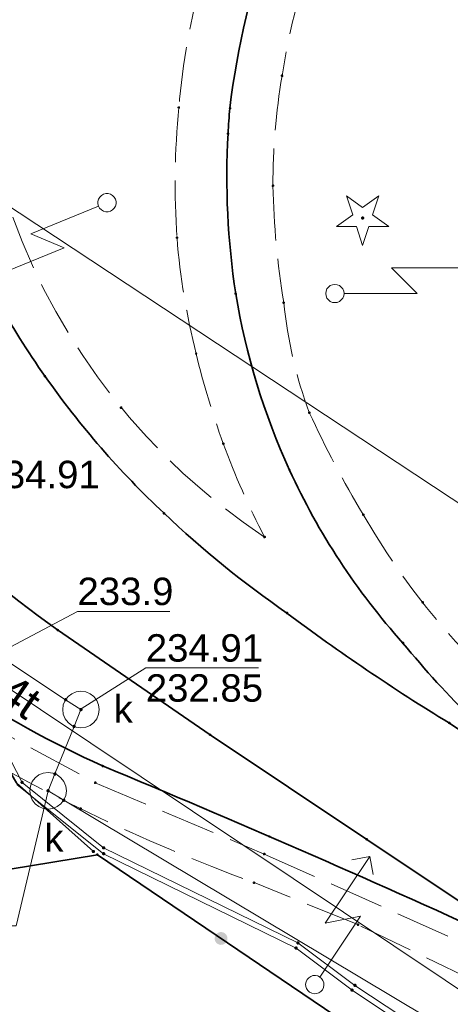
# Model space of a CAD drawing. Header units: metres. Extents: x 6603648 to 6604252, y 5739748 to 5740166.
# Tile 13 of 114: x 6603733 to 6603745, y 5739905 to 5739932. Entities that reach past the tile are written whole.
import ezdxf
from ezdxf.enums import TextEntityAlignment as Align

# ---------------------------------------------------------------- set-up
doc = ezdxf.new("R2010")
doc.units = ezdxf.units.M
doc.linetypes.add('PRZER3-1', pattern=[2, 1.5, -0.5])
doc.layers.get('0').update_dxf_attribs({"linetype": 'CONTINUOUS'})
for name, color, linetype, lineweight, true_color in [('GSLKOG', 7, 'CONTINUOUS', 35, 0x0a0909), ('GSLKOU', 7, 'CONTINUOUS', 18, 0x0a0909), ('GSLTTR', 7, 'CONTINUOUS', 35, 0x0a0909), ('GSPPRB', 7, 'CONTINUOUS', 18, 0x0a0909), ('GSPRDI', 7, 'CONTINUOUS', 18, 0x008000), ('GSSKPL', 7, 'CONTINUOUS', 18, 0x0a0909), ('GULEOR', 1, 'CONTINUOUS', 35, 0xff0000), ('GULESN', 1, 'CONTINUOUS', 18, 0xff0000), ('GULKDP', 7, 'CONTINUOUS', 18, 0x803300), ('GULTPR', 7, 'CONTINUOUS', 18, 0xff9100), ('GULTPR_O', 7, 'CONTINUOUS', 18, 0xff9100), ('GUPISL', 7, 'CONTINUOUS', 18, 0x0a0909), ('GUPKSD', 7, 'CONTINUOUS', 18, 0x803300), ('GUPKSD_O', 7, 'CONTINUOUS', 18, 0x803300)]:
    doc.layers.add(name, color=color, linetype=linetype, lineweight=lineweight, true_color=true_color)
for name, color, linetype, true_color in [('GUPESH', 1, 'CONTINUOUS', 0xff0000), ('GUPESH_O', 1, 'CONTINUOUS', 0xff0000), ('GUPKSH', 7, 'CONTINUOUS', 0x803300), ('GUPKSH_O', 7, 'CONTINUOUS', 0x803300)]:
    doc.layers.add(name, color=color, linetype=linetype, true_color=true_color)
doc.styles.add('Arial', font='arial.ttf')

# ---------------------------------------------------------------- blocks, each defined once
blk = doc.blocks.new('GSPPRB0')
at = {"color": 0, "lineweight": 18}
blk.add_lwpolyline([(-0.007955, 0.0225), (0.007955, 0.0225), (0.0225, 0.007955), (0.0225, -0.007955), (0.007955, -0.0225), (-0.007955, -0.0225), (-0.0225, -0.007955), (-0.0225, 0.007955)], close=True, dxfattribs=at)
blk = doc.blocks.new('GUPISL1_5')
at = {"color": 0}
for points in [[(3.396745, 1.05234), (3.75, 0.7), (3.396745, 0.34766)], [(0.25, 0), (2.25, 0), (1.55, 0.7), (3.75, 0.7)]]:
    blk.add_lwpolyline(points, dxfattribs=at)
blk.add_lwpolyline([(0.25, 0), (0.241481, -0.064705), (0.216506, -0.125), (0.176777, -0.176777), (0.125, -0.216506), (0.064705, -0.241481), (0, -0.25), (-0.064705, -0.241481), (-0.125, -0.216506), (-0.176777, -0.176777), (-0.216506, -0.125), (-0.241481, -0.064705), (-0.25, 0), (-0.241481, 0.064705), (-0.216506, 0.125), (-0.176777, 0.176777), (-0.125, 0.216506), (-0.064705, 0.241481), (0, 0.25), (0.064705, 0.241481), (0.125, 0.216506), (0.176777, 0.176777), (0.216506, 0.125), (0.241481, 0.064705)], close=True, dxfattribs=at)
blk = doc.blocks.new('GSPRDI1')
blk.add_hatch(color=0).paths.add_polyline_path([(-0.045, 0), (-0.042798, -0.013906), (-0.036406, -0.02645), (-0.02645, -0.036406), (-0.013906, -0.042798), (0, -0.045), (0.013906, -0.042798), (0.02645, -0.036406), (0.036406, -0.02645), (0.042798, -0.013906), (0.045, 0), (0.042798, 0.013906), (0.036406, 0.02645), (0.02645, 0.036406), (0.013906, 0.042798), (0, 0.045), (-0.013906, 0.042798), (-0.02645, 0.036406), (-0.036406, 0.02645), (-0.042798, 0.013906)])
at = {"color": 0}
blk.add_lwpolyline([(0.088531, -0.272471), (-0.231778, -0.713338), (-0.231778, -0.168396), (-0.750048, 0), (-0.231778, 0.168396), (-0.231778, 0.713338), (0.088531, 0.272471), (0.606801, 0.440867), (0.286493, 0), (0.606801, -0.440867)], close=True, dxfattribs=at)
blk = doc.blocks.new('GUPESH1')
blk.add_hatch(color=0).paths.add_polyline_path([(0, 0.045), (-0.011647, 0.043467), (-0.0225, 0.038971), (-0.03182, 0.03182), (-0.038971, 0.0225), (-0.043467, 0.011647), (-0.045, 0), (-0.043467, -0.011647), (-0.038971, -0.0225), (-0.03182, -0.03182), (-0.0225, -0.038971), (-0.011647, -0.043467), (0, -0.045), (0.011647, -0.043467), (0.0225, -0.038971), (0.03182, -0.03182), (0.038971, -0.0225), (0.043467, -0.011647), (0.045, 0), (0.043467, 0.011647), (0.038971, 0.0225), (0.03182, 0.03182), (0.0225, 0.038971), (0.011647, 0.043467)])
blk = doc.blocks.new('GUPKSD1_1')
at = {"color": 0}
blk.add_lwpolyline([(0.5, 0), (0.482963, -0.12941), (0.433013, -0.25), (0.353553, -0.353553), (0.25, -0.433013), (0.12941, -0.482963), (0, -0.5), (-0.12941, -0.482963), (-0.25, -0.433013), (-0.353553, -0.353553), (-0.433013, -0.25), (-0.482963, -0.12941), (-0.5, 0), (-0.482963, 0.12941), (-0.433013, 0.25), (-0.353553, 0.353553), (-0.25, 0.433013), (-0.12941, 0.482963), (0, 0.5), (0.12941, 0.482963), (0.25, 0.433013), (0.353553, 0.353553), (0.433013, 0.25), (0.482963, 0.12941)], close=True, dxfattribs=at)
blk = doc.blocks.new('GUPKSH1')
blk.add_hatch(color=0).paths.add_polyline_path([(0, 0.045), (-0.011647, 0.043467), (-0.0225, 0.038971), (-0.03182, 0.03182), (-0.038971, 0.0225), (-0.043467, 0.011647), (-0.045, 0), (-0.043467, -0.011647), (-0.038971, -0.0225), (-0.03182, -0.03182), (-0.0225, -0.038971), (-0.011647, -0.043467), (0, -0.045), (0.011647, -0.043467), (0.0225, -0.038971), (0.03182, -0.03182), (0.038971, -0.0225), (0.043467, -0.011647), (0.045, 0), (0.043467, 0.011647), (0.038971, 0.0225), (0.03182, 0.03182), (0.0225, 0.038971), (0.011647, 0.043467)])
blk = doc.blocks.new('GSLKOG2')
blk.add_hatch(color=0).paths.add_polyline_path([(0, 0.175), (-0.045293, 0.169037), (-0.0875, 0.151554), (-0.123744, 0.123744), (-0.151554, 0.0875), (-0.169037, 0.045293), (-0.175, 0), (-0.169037, -0.045293), (-0.151554, -0.0875), (-0.123744, -0.123744), (-0.0875, -0.151554), (-0.045293, -0.169037), (0, -0.175), (0.045293, -0.169037), (0.0875, -0.151554), (0.123744, -0.123744), (0.151554, -0.0875), (0.169037, -0.045293), (0.175, 0), (0.169037, 0.045293), (0.151554, 0.0875), (0.123744, 0.123744), (0.0875, 0.151554), (0.045293, 0.169037)])

msp = doc.modelspace()

# ---------------------------------------------------------------- linework, layer by layer
at = {"layer": 'GSLKOG', "color": 18, "linetype": 'Continuous', "lineweight": 35, "true_color": 0x0a0909}
msp.add_lwpolyline([(6603760.94, 5739892.26), (6603735.55, 5739909.45), (6603725.94, 5739907.87)], dxfattribs=at)
at = {"layer": 'GSLKOU', "color": 18, "linetype": 'PRZER3-1', "lineweight": 18, "true_color": 0x0a0909}
for points in [[(6603737.774, 5739929.882, -0.046717), (6603738.422, 5739933.486)], [(6603741.185, 5739933.351, 0.032698), (6603740.597, 5739930.749)], [(6603740.597, 5739930.749, 0.042354), (6603740.347, 5739927.743)], [(6603737.725, 5739926.321, -0.040517), (6603737.774, 5739929.882)], [(6603740.347, 5739927.743, 0.034947), (6603740.641, 5739924.549)], [(6603733.233, 5739926.881, 0.160439), (6603740.12, 5739918.137)], [(6603738.249, 5739923.151, -0.042076), (6603737.725, 5739926.321)], [(6603740.641, 5739924.549, 0.063772), (6603741.342, 5739921.542)], [(6603738.988, 5739920.695, -0.028579), (6603738.249, 5739923.151)], [(6603741.342, 5739921.542, 0.027964), (6603742.818, 5739918.751)], [(6603740.12, 5739918.137, -0.032366), (6603738.988, 5739920.695)], [(6603742.818, 5739918.751, 0.121587), (6603749.55, 5739911.73)]]:
    msp.add_lwpolyline(points, format="xyb", dxfattribs=at)
at = {"layer": 'GSLTTR', "color": 18, "linetype": 'Continuous', "lineweight": 35, "true_color": 0x0a0909}
for points in [[(6603718.42, 5740042.85), (6603711, 5740031.78, 0.197873), (6603707.46, 5740012.99, -0.000264), (6603710.44, 5739997.78), (6603712.7, 5739986.28), (6603715.02, 5739974.46), (6603717.56, 5739961.64), (6603718.76, 5739955.43, -0.02115), (6603719.33, 5739951.98, -0.01537), (6603719.71, 5739948.05), (6603720.01, 5739939.11), (6603720.48, 5739933.6, 0.063458), (6603722.5, 5739925.36, 0.103455), (6603728.15, 5739916.98, 0.087138), (6603735.69, 5739911.88, -0.009366), (6603746.49, 5739907.17), (6603750.35, 5739904.88), (6603754.05, 5739902.42, 0.04307), (6603764.13, 5739897.21, -0.0617), (6603779.54, 5739890.04)], [(6603749.51, 5739910.14, -0.046197), (6603745.82, 5739913.14, -0.026842), (6603743.9, 5739915.24, -0.075296), (6603740.8, 5739919.97, -0.066453), (6603739.33, 5739924.79, -0.051989), (6603739.12, 5739929.17, -0.009541), (6603739.17, 5739929.86, -0.113235), (6603742.57, 5739939.33), (6603744.11, 5739941.73), (6603744.69, 5739942.6), (6603747.38, 5739946.66), (6603750.92, 5739951.92), (6603756.52, 5739960.27), (6603762.25, 5739968.78), (6603769.89, 5739980.14), (6603770.97, 5739981.78)], [(6603746.04, 5739969.46), (6603743.22, 5739965.22), (6603740.42, 5739961.02), (6603737.52, 5739956.72), (6603735.13, 5739953.16, 0.000291), (6603734.54, 5739952.28, -0.00424), (6603731.13, 5739947.15, 0.014683), (6603730.02, 5739945.52, 0.014292), (6603728.92, 5739943.67, 0.055652), (6603726.71, 5739938.96, 0.065009), (6603725.58, 5739933.75, 0.071213), (6603725.83, 5739928.4, 0.089635), (6603727.36, 5739923.76, 0.00365), (6603727.58, 5739923.37, 0.119715), (6603734.46, 5739915.6), (6603738.63, 5739912.73), (6603742.91, 5739909.87), (6603747.27, 5739906.96)], [(6603749.51, 5739910.14), (6603745.17, 5739913.05, -0.023956), (6603740.73, 5739916.06, -0.040366), (6603737.37, 5739918.79, -0.051592), (6603734.12, 5739922.53, -0.053249), (6603731.69, 5739926.89, -0.048736), (6603730.19, 5739931.91, -0.048816), (6603729.69, 5739937.09, -0.052283), (6603730.21, 5739942.3, -0.029451), (6603730.96, 5739945.1, -0.067799), (6603734.54, 5739952.28)]]:
    msp.add_lwpolyline(points, format="xyb", dxfattribs=at)
at = {"layer": 'GSSKPL', "color": 18, "linetype": 'PRZER3-1', "lineweight": 18, "true_color": 0x0a0909}
msp.add_lwpolyline([(6603732.62, 5739915.31, 0.9519), (6603732.49, 5739914.18), (6603731.97, 5739913.33), (6603735.49, 5739911.42), (6603740.11, 5739909.47), (6603746.28, 5739906.71), (6603745.9, 5739905.98), (6603742.67, 5739907.54), (6603739.83, 5739908.69, -0.050084), (6603731, 5739912.96, -0.104226), (6603723.26, 5739920.86), (6603724.03, 5739921.29), (6603722.04, 5739925.17, -0.064022), (6603719.98, 5739933.55), (6603719.51, 5739939.08), (6603721.29, 5739939.16), (6603724.78, 5739937.08, 0.17998), (6603726.18, 5739923.25, 0.138135), (6603733.18, 5739915.03)], format="xyb", close=True, dxfattribs=at)
at = {"layer": 'GULEOR', "color": 1, "linetype": 'Continuous', "lineweight": 35, "true_color": 0xff0000}
msp.add_lwpolyline([(6603731.72, 5739914.14), (6603733.34, 5739911.42), (6603735.44, 5739909.54)], dxfattribs=at)
at = {"layer": 'GULESN', "color": 1, "linetype": 'Continuous', "lineweight": 18, "true_color": 0xff0000}
for points in [[(6603710.4, 5739973.49), (6603710.17, 5739971.52), (6603706.52, 5739966.09), (6603705.57, 5739965.67), (6603705.16, 5739964.89), (6603708.13, 5739950.03), (6603713.19, 5739926.33), (6603714.4, 5739924.73), (6603715.13, 5739922.29), (6603715.88, 5739921.58), (6603723.47, 5739923.01), (6603723.78, 5739923.1), (6603725.04, 5739922.94), (6603726.15, 5739922.02), (6603731.9, 5739914.37), (6603733.36, 5739911.36), (6603735.72, 5739909.48), (6603740.98, 5739906.9), (6603742.51, 5739905.75), (6603764.42, 5739891.1)], [(6603710.58, 5739973.58), (6603710.3, 5739971.46), (6603706.64, 5739966.02), (6603705.69, 5739965.63), (6603705.26, 5739964.89), (6603708.22, 5739950.05), (6603713.28, 5739926.35), (6603714.45, 5739924.74), (6603715.13, 5739922.34), (6603715.81, 5739921.87), (6603723.47, 5739923.23), (6603723.75, 5739923.26), (6603725.05, 5739923.03), (6603726.34, 5739922.15), (6603731.92, 5739914.47), (6603733.49, 5739911.43), (6603735.72, 5739909.64), (6603741.03, 5739907.04), (6603742.59, 5739905.88), (6603764.53, 5739891.4)]]:
    msp.add_lwpolyline(points, dxfattribs=at)
at = {"layer": 'GULKDP', "color": 36, "linetype": 'Continuous', "lineweight": 18, "true_color": 0x803300}
msp.add_lwpolyline([(6603764.477, 5739907.103), (6603762.949, 5739907.983), (6603754.079, 5739913.346), (6603717.161, 5739937.74), (6603730.219, 5739957.456), (6603752.8, 5739993.086), (6603781.546, 5740035.03), (6603814.503, 5740080.605)], dxfattribs=at)
msp.add_lwpolyline([(6603750.86, 5739901.24), (6603734.63, 5739910.94), (6603734.2, 5739911.2), (6603734.39, 5739911.66), (6603734.91, 5739912.96), (6603735.1, 5739913.42), (6603734.68, 5739913.69), (6603732.68, 5739915.01, -0.162517), (6603723.77, 5739926.28, -0.066964), (6603721.6, 5739937.82), (6603721.04, 5739948.88), (6603720.6, 5739953.07), (6603718.81, 5739961.35), (6603718.7, 5739961.84), (6603718.62, 5739962.33, -0.074444), (6603717.9, 5739971.45), (6603717.9, 5739971.95), (6603717.67, 5739972.39, -0.125611)], format="xyb", dxfattribs=at)
at = {"layer": 'GULTPR', "color": 30, "linetype": 'Continuous', "lineweight": 18, "true_color": 0xff9100}
msp.add_lwpolyline([(6603691.998, 5740034.25), (6603690.62, 5740008.45), (6603694.1, 5739991.87), (6603695.95, 5739988.32), (6603695.91, 5739981.85), (6603702.28, 5739951.25), (6603704.11, 5739941.11), (6603708.156, 5739919.311), (6603708.46, 5739919.26), (6603717.09, 5739918.78), (6603727.08, 5739918.04), (6603747.81, 5739904.18), (6603766.37, 5739891.69), (6603772.61, 5739898.24), (6603784.29, 5739915.24), (6603793.11, 5739927.04), (6603801.178, 5739921.438)], dxfattribs=at)
at = {"layer": 'GUPESH_O', "color": 1, "linetype": 'Continuous', "lineweight": 13, "true_color": 0xff0000, "flags": 128}
msp.add_lwpolyline([(6603731.92, 5739914.47), (6603735.005, 5739916.104), (6603737.525, 5739916.104)], dxfattribs=at)
at = {"layer": 'GUPKSH_O', "color": 36, "linetype": 'Continuous', "lineweight": 13, "true_color": 0x803300, "flags": 128}
for points in [[(6603735.109, 5739913.442), (6603736.873, 5739914.559), (6603739.953, 5739914.559)], [(6603734.2, 5739911.2), (6603733.327, 5739907.512), (6603730.247, 5739907.512)]]:
    msp.add_lwpolyline(points, dxfattribs=at)

# ---------------------------------------------------------------- block references
at = {"layer": 'GSLKOG', "color": 18, "linetype": 'Continuous', "lineweight": 35, "true_color": 0x0a0909, "rotation": 145.9004987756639}
msp.add_blockref('GSLKOG2', (6603738.929, 5739907.162), dxfattribs=at)
msp.add_blockref('GSLKOG2', (6603738.929, 5739907.162), dxfattribs=at)
at = {"layer": 'GSPPRB', "color": 18, "linetype": 'Continuous', "lineweight": 18, "true_color": 0x0a0909, "rotation": 90}
for p in [(6603740.597, 5739930.749), (6603737.774, 5739929.882), (6603739.17, 5739929.86), (6603739.12, 5739929.17), (6603740.347, 5739927.743), (6603737.725, 5739926.321), (6603739.33, 5739924.79), (6603740.641, 5739924.549), (6603738.249, 5739923.151), (6603734.12, 5739922.53), (6603736.198, 5739921.679), (6603741.342, 5739921.542), (6603738.988, 5739920.695), (6603740.8, 5739919.97), (6603737.37, 5739918.79), (6603742.818, 5739918.751), (6603740.12, 5739918.137), (6603744.437, 5739916.353), (6603740.73, 5739916.06), (6603734.46, 5739915.6), (6603743.9, 5739915.24), (6603734.68, 5739913.69), (6603734.91, 5739912.96), (6603745.17, 5739913.05), (6603738.63, 5739912.73), (6603735.69, 5739911.88), (6603734.39, 5739911.66), (6603733.49, 5739911.43), (6603735.49, 5739911.42), (6603734.63, 5739910.94), (6603735.09, 5739910.71), (6603740.25, 5739909.95), (6603742.91, 5739909.87), (6603735.72, 5739909.64), (6603735.44, 5739909.54), (6603735.55, 5739909.45), (6603735.72, 5739909.48), (6603740.11, 5739909.47), (6603739.83, 5739908.69), (6603742.67, 5739907.54), (6603740.98, 5739906.9), (6603741.03, 5739907.04), (6603742.59, 5739905.88), (6603742.51, 5739905.75)]:
    msp.add_blockref('GSPPRB0', p, dxfattribs=at)
at = {"layer": 'GSPRDI', "color": 96, "linetype": 'Continuous', "lineweight": 18, "true_color": 0x008000, "rotation": 90}
msp.add_blockref('GSPRDI1', (6603742.8, 5739926.86), dxfattribs=at)
at = {"layer": 'GUPESH', "color": 1, "linetype": 'Continuous', "lineweight": 5, "true_color": 0xff0000, "rotation": 90}
for p in [(6603733.49, 5739911.43), (6603735.44, 5739909.54), (6603735.72, 5739909.64), (6603735.72, 5739909.48), (6603740.98, 5739906.9), (6603741.03, 5739907.04), (6603742.59, 5739905.88), (6603742.51, 5739905.75)]:
    msp.add_blockref('GUPESH1', p, dxfattribs=at)
at = {"layer": 'GUPISL', "color": 18, "linetype": 'Continuous', "lineweight": 18, "true_color": 0x0a0909}
for p, rotation in [((6603735.81, 5739927.28), 202.1944258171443), ((6603742.04, 5739924.796), 359.9999974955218), ((6603741.49, 5739905.9), 56.18367194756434)]:
    msp.add_blockref('GUPISL1_5', p, dxfattribs=dict(at, rotation=rotation))
at = {"layer": 'GUPKSD', "color": 36, "linetype": 'Continuous', "lineweight": 18, "true_color": 0x803300, "rotation": 90}
for p in [(6603735.1, 5739913.42), (6603734.2, 5739911.2)]:
    msp.add_blockref('GUPKSD1_1', p, dxfattribs=at)
at = {"layer": 'GUPKSH', "color": 36, "linetype": 'Continuous', "lineweight": 5, "true_color": 0x803300, "rotation": 90}
for p in [(6603734.68, 5739913.69), (6603735.1, 5739913.42), (6603734.91, 5739912.96), (6603734.39, 5739911.66), (6603734.2, 5739911.2), (6603734.63, 5739910.94)]:
    msp.add_blockref('GUPKSH1', p, dxfattribs=at)

# ---------------------------------------------------------------- texts
at = {"layer": 'GULTPR_O', "color": 30, "linetype": 'Continuous', "lineweight": 0, "true_color": 0xff9100, "style": 'Arial'}
msp.add_text('4t', height=0.9, rotation=325.8761, dxfattribs=at).set_placement((6603733.166, 5739913.41), align=Align.CENTER)
at = {"layer": 'GUPESH_O', "color": 1, "linetype": 'Continuous', "lineweight": 0, "true_color": 0xff0000, "style": 'Arial'}
msp.add_text('233.9', height=0.75, rotation=360, dxfattribs=at).set_placement((6603735.005, 5739916.277))
at = {"layer": 'GUPKSD_O', "color": 36, "linetype": 'Continuous', "lineweight": 0, "true_color": 0x803300, "style": 'Arial'}
for p in [(6603736.517, 5739913.063), (6603734.624, 5739909.535)]:
    msp.add_text('k', height=0.75, rotation=360, dxfattribs=at).set_placement(p, align=Align.RIGHT)
at = {"layer": 'GUPKSH_O', "color": 36, "linetype": 'Continuous', "lineweight": 0, "true_color": 0x803300, "style": 'Arial'}
for s, p in [('234.91', (6603732.409, 5739919.474)), ('234.91', (6603736.873, 5739914.731)), ('232.85', (6603736.873, 5739913.636))]:
    msp.add_text(s, height=0.75, rotation=360, dxfattribs=at).set_placement(p)

doc.saveas('drawing.dxf')
